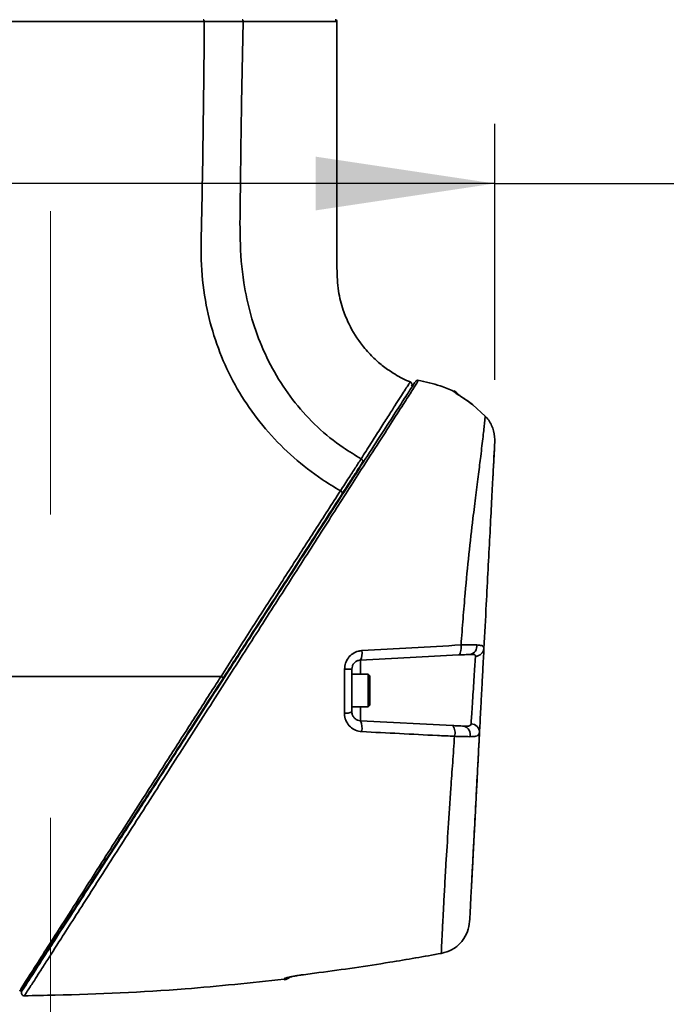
# Model space of a CAD drawing. Header units: millimetres. Extents: x 0 to 297, y 0 to 209.
# Tile 17 of 42: x 88 to 99, y 109 to 125. Entities that reach past the tile are written whole.
import ezdxf

# ---------------------------------------------------------------- set-up
doc = ezdxf.new("R2010")
doc.units = ezdxf.units.MM
doc.header["$PDSIZE"] = -1
doc.linetypes.add('CENTERX2', pattern=[20.32, 12.7, -2.54, 2.54, -2.54])
doc.layers.add('图层0', color=7, linetype='Continuous')
doc.styles.add('SLDTEXTSTYLE0', font='SIMSUN.TTC')
doc.styles.add('SLDTEXTSTYLE5', font='SIMSUN.TTC', dxfattribs={"bigfont": 'bigfont'})
doc.dimstyles.new('SLDDIMSTYLE0', dxfattribs={"dimtxt": 4.5, "dimasz": 3, "dimexe": 0, "dimexo": 0.0625, "dimgap": 1.125, "dimtad": 2, "dimlfac": 10, "dimrnd": 1e-09, "dimzin": 12, "dimdsep": 46, "dimtxsty": 'SLDTEXTSTYLE0', "dimsah": 1, "dimcen": 0.09, "dimadec": 0, "dimazin": 3, "dimtfac": 1, "dimtofl": 0, "dimtmove": 0, "dimatfit": 3, "dimfxl": 0, "dimfrac": 2, "dimtolj": 1, "dimtzin": 12, "dimarcsym": 0})
doc.dimstyles.new('SLDDIMSTYLE7', dxfattribs={"dimtxt": 3.5, "dimasz": 3, "dimexe": 0, "dimexo": 0.0625, "dimgap": 0.875, "dimtad": 0, "dimtih": 1, "dimtoh": 1, "dimlfac": 3, "dimrnd": 1e-09, "dimzin": 12, "dimdsep": 46, "dimtxsty": 'SLDTEXTSTYLE0', "dimblk1": 'NONE', "dimblk2": 'NONE', "dimsah": 1, "dimcen": 0, "dimadec": 0, "dimazin": 3, "dimtol": 1, "dimtp": 0.03, "dimtm": -0.01, "dimtfac": 1, "dimtmove": 0, "dimatfit": 3, "dimldrblk": 'NONE', "dimfxl": 0, "dimfrac": 2, "dimtolj": 1, "dimarcsym": 0})
doc.dimstyles.new('SLDDIMSTYLE8', dxfattribs={"dimtxt": 3.5, "dimasz": 3, "dimexe": 0, "dimexo": 0.0625, "dimgap": 0.875, "dimtad": 0, "dimtih": 1, "dimtoh": 1, "dimlfac": 3, "dimrnd": 1e-09, "dimzin": 12, "dimdsep": 46, "dimtxsty": 'SLDTEXTSTYLE0', "dimblk1": 'NONE', "dimblk2": 'NONE', "dimsah": 1, "dimcen": 0, "dimadec": 0, "dimazin": 3, "dimtfac": 1, "dimtmove": 0, "dimatfit": 3, "dimldrblk": 'NONE', "dimfxl": 0, "dimfrac": 2, "dimtolj": 1, "dimtzin": 12, "dimarcsym": 0})

# ---------------------------------------------------------------- blocks, each defined once
blk = doc.blocks.new('_D_1')
at = {"layer": '图层0'}
for p, q in [((73.674, 118.603), (73.674, 123.384)), ((96.368, 119.094), (96.368, 123.384)), ((96.368, 122.384), (73.674, 122.384)), ((96.368, 122.384), (107.885, 122.384))]:
    blk.add_line(p, q, dxfattribs=at)
for points in [[(73.674, 122.384), (76.674, 121.934), (76.674, 122.834)], [(96.368, 122.384), (93.368, 122.834), (93.368, 121.934)]]:
    blk.add_solid(points, dxfattribs=at)
at = {"layer": '图层0', "insert": (100.029, 127.62), "char_height": 4.5, "attachment_point": 1, "style": 'SLDTEXTSTYLE0'}
blk.add_mtext('227', dxfattribs=at)
blk = doc.blocks.new('_D_8')
at = {"layer": '图层0'}
for p, q in [((73.674, 109.653), (73.674, 105.145)), ((73.674, 106.145), (58.128, 106.145)), ((73.674, 106.145), (88.924, 106.145))]:
    blk.add_line(p, q, dxfattribs=at)
for points in [[(73.674, 106.145), (76.674, 105.695), (76.674, 106.595)], [(88.924, 106.145), (85.924, 106.595), (85.924, 105.695)]]:
    blk.add_solid(points, dxfattribs=at)
at = {"layer": '图层0', "insert": (58.128, 111.382), "char_height": 4.5, "attachment_point": 1, "style": 'SLDTEXTSTYLE0'}
blk.add_mtext('152.5', dxfattribs=at)
blk = doc.blocks.new('SW_SYMBOL_HOLE_DEPTH')
at = {"layer": '图层0', "color": 0}
for p, q in [((0, 875), (800, 875)), ((400, 875), (400, 75)), ((100, 555), (400, 75)), ((700, 555), (400, 75))]:
    blk.add_line(p, q, dxfattribs=at)
blk = doc.blocks.new('_D_22')
at = {"layer": '图层0'}
blk.add_line((190.522, 127.2), (169.468, 127.2), dxfattribs=at)
at = {"layer": '图层0', "xscale": 0.004072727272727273, "yscale": 0.004072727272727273, "zscale": 0.004072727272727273}
blk.add_blockref('SW_SYMBOL_HOLE_DEPTH', (183.231, 127.487), dxfattribs=at)
at = {"layer": '图层0', "attachment_point": 1, "style": 'SLDTEXTSTYLE0'}
for s, insert, char_height in [('0.03', (178.575, 132.101), 2), ('+', (177.412, 132.101), 2), ('%%c', (169.468, 131.273), 3.5), ('6', (186.897, 131.273), 3.5), ('4', (173.338, 131.273), 3.5), ('0.01', (178.575, 129.774), 2), ('+', (177.412, 129.774), 2)]:
    blk.add_mtext(s, dxfattribs=dict(at, insert=insert, char_height=char_height))
blk = doc.blocks.new('_None')
blk = doc.blocks.new('_D_23')
at = {"layer": '图层0'}
blk.add_line((232.317, 127.552), (258.142, 127.552), dxfattribs=at)
at = {"layer": '图层0', "char_height": 3.5, "attachment_point": 1}
for s, insert, style in [(' 贯穿', (247.958, 130.622), 'SLDTEXTSTYLE5'), ('6-', (233.904, 130.622), 'SLDTEXTSTYLE0'), ('%%c', (237.978, 130.622), 'SLDTEXTSTYLE0'), ('6.6', (241.848, 130.622), 'SLDTEXTSTYLE0'), ('圆周均布', (237.876, 126.549), 'SLDTEXTSTYLE5')]:
    blk.add_mtext(s, dxfattribs=dict(at, insert=insert, style=style))

msp = doc.modelspace()

# ---------------------------------------------------------------- linework, layer by layer
at = {"color": 7, "linetype": 'Continuous', "lineweight": 35}
for p, q in [((93.71859549, 125.09843889), (93.71996405, 125.09844184)), ((94.94834454, 119.05638576), (94.94889891, 119.05721547)), ((96.20771555, 118.48804177), (95.99765497, 118.6767179)), ((96.36710818, 118.05750912), (96.36786223, 118.09404745)), ((93.85098374, 114.25013437), (93.97386352, 114.25014928)), ((94.24386352, 114.16749396), (93.97386352, 114.16749396)), ((94.27386352, 114.13749396), (94.24386352, 114.16749396)), ((94.24386352, 114.16749396), (94.24386352, 113.61749396)), ((94.27386352, 114.13749396), (94.27386352, 113.64749396)), ((94.24386352, 113.61749396), (94.27386352, 113.64749396)), ((93.97386352, 113.61749396), (94.24386352, 113.61749396)), ((94.11601313, 113.38504422), (95.66195935, 113.30402461)), ((95.97537879, 110.58299651), (95.97537889, 110.58299838)), ((92.84024565, 109.04498574), (92.840262, 109.05929729)), ((88.49022941, 108.7783627), (88.48922625, 108.77679942))]:
    msp.add_line(p, q, dxfattribs=at)
at = {"color": 8, "linetype": 'Continuous', "lineweight": 35}
for p, q in [((95.68424598, 118.89861416), (95.68341838, 118.91341765)), ((94.11601313, 114.39994371), (94.11601313, 114.16749396)), ((94.11601313, 113.61749396), (94.11601313, 113.38504422))]:
    msp.add_line(p, q, dxfattribs=at)
at = {"color": 7, "linetype": 'Continuous', "lineweight": 35, "flags": 128}
msp.add_lwpolyline([(95.76069666, 114.48613792), (95.77106228, 114.48997222), (95.78062967, 114.50020259), (95.78897957, 114.51638072), (95.79574608, 114.53779769), (95.80063269, 114.56351498), (95.80342528, 114.59240565), (95.80400145, 114.62320369), (95.80233598, 114.6545595)], dxfattribs=at)
at = {"color": 7, "linetype": 'Continuous', "lineweight": 35}
for centre, radius, start, end in [((93.69383243, 125.09845352), 0.02999991, 358.198511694, 90.118394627), ((95.07781919, 119.03771486), 0.04999992, 79.764780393, 135.211193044), ((94.93204161, 119.01468756), 0.04999911, 328.234848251, 68.168835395), ((95.07781912, 119.03771497), 0.04999979, 135.211217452, 147.19212238), ((95.62386358, 118.77577966), 0.14999996, 31.058197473, 66.563161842), ((95.92901959, 114.63150318), 0.13758827, 280.671850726, 9.70678052), ((93.9238158, 114.50830427), 0.22063958, 330.58576226, 13.262967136), ((96.0416676, 114.60891846), 0.14456611, 270.853916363, 355.390449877), ((93.87632232, 113.71085877), 0.20123958, 262.563763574, 298.992941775), ((93.88260321, 113.26677423), 0.26166387, 345.788550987, 26.871563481), ((95.9670565, 113.18775704), 0.14475129, 359.258767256, 88.893549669), ((95.49931005, 113.18274733), 0.2028866, 343.172386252, 36.709561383), ((95.8156674, 113.15785648), 0.14080385, 343.537337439, 75.390665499), ((92.82386354, 109.19398098), 0.15000005, 276.269493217, 316.035994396), ((92.82389389, 109.20870349), 0.15030012, 276.252071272, 299.540145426), ((88.48814995, 108.82685093), 0.04999999, 146.982179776, 272.756923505)]:
    msp.add_arc(centre, radius, start, end, dxfattribs=at)
at = {"color": 8, "linetype": 'Continuous', "lineweight": 35}
msp.add_arc((95.62406744, 118.76127569), 0.14994436, 41.483084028, 66.338080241, dxfattribs=at)
at = {"color": 7, "linetype": 'Continuous', "lineweight": 35}
for points, knots in [([(91.50013713, 125.09841428), (91.26552033, 125.09847808), (90.79629175, 125.09860569), (90.02046549, 125.09880888), (89.21817926, 125.09861306), (88.40648665, 125.09818512), (87.61062054, 125.09778572), (87.08498072, 125.09774099), (86.75239106, 125.09783455), (86.57881407, 125.09790019), (86.42925155, 125.09801695), (86.34823479, 125.09808019)], [0, 0, 0, 0, 0.14871899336, 0.29743479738, 0.44616394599, 0.59489454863, 0.7435044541, 0.89211646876, 0.90320383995, 0.9475663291, 1, 1, 1, 1]), ([(91.50009851, 125.09840513), (91.4991465, 124.87176887), (91.49724246, 124.41849551), (91.48898518, 123.73862484), (91.48007595, 123.05878543), (91.46934546, 122.37890094), (91.45514922, 121.69937434), (91.43852147, 121.01910203), (91.5152675, 120.36822825), (91.67487812, 119.76158181), (91.90196101, 119.20570916), (92.20081726, 118.6848866), (92.56692861, 118.20880105), (92.99238539, 117.78557559), (93.40414388, 117.46454842), (93.67878642, 117.29869453), (93.78252545, 117.23604756)], [0, 0, 0, 0, 0.0780211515, 0.156042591, 0.2340634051, 0.3120847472, 0.3901060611, 0.4681133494, 0.54608325, 0.6147826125, 0.6834864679, 0.7521909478, 0.8208876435, 0.8895931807, 0.9582967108, 1, 1, 1, 1]), ([(92.15386493, 125.09798886), (92.15386343, 125.09798887), (92.09011684, 125.09817131), (91.96022304, 125.09844225), (91.74290292, 125.09857794), (91.58739675, 125.09849064), (91.50010015, 125.09839584), (91.50009848, 125.09839583)], [0, 0, 0, 0, 0.0000072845, 0.3100372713, 0.6194616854, 0.9999927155, 1, 1, 1, 1]), ([(94.12818786, 117.77274936), (94.0266403, 117.83403276), (93.7677894, 117.99024786), (93.38900302, 118.29809152), (93.01274067, 118.70353428), (92.69985054, 119.16081578), (92.45176788, 119.65647566), (92.27117886, 120.18020759), (92.1409552, 120.77905803), (92.09124151, 121.44984435), (92.10673972, 122.17940912), (92.11324011, 122.90911977), (92.12396545, 123.63878223), (92.1367666, 124.36841127), (92.14816498, 124.85477479), (92.15386416, 125.09795594)], [0, 0, 0, 0, 0.0441996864, 0.1126676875, 0.1811505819, 0.2497984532, 0.3185426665, 0.3872103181, 0.4558373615, 0.546498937, 0.6372038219, 0.7279021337, 0.8186002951, 0.9093003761, 1, 1, 1, 1]), ([(94.95076385, 119.06300074), (94.94153118, 119.06632254), (94.84076708, 119.1025762), (94.68199506, 119.19407395), (94.48334874, 119.33160343), (94.34166016, 119.45696169), (94.23298303, 119.5705653), (94.08666415, 119.74518946), (93.94303765, 119.97416633), (93.81581529, 120.28429484), (93.73501558, 120.59835836), (93.72010952, 120.99158345), (93.72521491, 121.44731325), (93.72354943, 121.97016114), (93.72403724, 122.55339702), (93.72384039, 123.27405736), (93.72388417, 124.12913053), (93.72387065, 124.76958411), (93.72386371, 125.09844422)], [0, 0, 0, 0, 0.0045018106, 0.0491321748, 0.0833288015, 0.1153958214, 0.1357089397, 0.1554446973, 0.21991948, 0.2586030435, 0.309048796, 0.3677479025, 0.4384333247, 0.5183875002, 0.6076075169, 0.7060964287, 0.8490863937, 1, 1, 1, 1]), ([(95.67906312, 118.90258904), (95.60507409, 118.93452743), (95.41236183, 119.01771436), (95.20679389, 119.06166649), (95.08015073, 119.08874385)], [0, 0, 0, 0, 0.383935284, 1, 1, 1, 1]), ([(88.4461798, 108.85402649), (88.44619402, 108.85404853), (88.4465778, 108.8546432), (88.46181378, 108.87825174), (88.51748662, 108.96451826), (88.61150832, 109.11020733), (88.75000433, 109.32481049), (88.93445415, 109.61062029), (89.16132494, 109.96216247), (89.43009751, 110.37863256), (89.73522752, 110.85143944), (90.07669557, 111.38055307), (90.45257284, 111.96298467), (90.85985838, 112.59408419), (91.24344881, 113.18846754), (91.59592878, 113.73464442), (91.93953651, 114.26707353), (92.30763032, 114.83744446), (92.69516585, 115.43794084), (93.07090536, 116.02015896), (93.43082563, 116.57786477), (93.77077432, 117.10462412), (94.09055692, 117.60013557), (94.38231517, 118.05222256), (94.63470168, 118.44330201), (94.82920213, 118.74468552), (94.96343103, 118.95267668), (95.03031234, 119.05631102), (95.0291856, 119.0545651), (95.02875386, 119.05389612)], [0, 0, 0, 0, 0.001168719, 0.0315410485, 0.062026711, 0.0924079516, 0.1279553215, 0.1636651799, 0.199234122, 0.2383624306, 0.2776474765, 0.3168286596, 0.3610797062, 0.4054728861, 0.4497252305, 0.482787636, 0.5158495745, 0.556898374, 0.5980608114, 0.6391158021, 0.6795562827, 0.720103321, 0.7605080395, 0.8022182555, 0.8438759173, 0.8856627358, 0.9274571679, 0.9722038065, 1, 1, 1, 1]), ([(95.68424598, 118.89861416), (95.68430379, 118.898303), (95.68493818, 118.89488869), (95.70413798, 118.87898235), (95.7704356, 118.83557515), (95.87368881, 118.76787068), (95.95284653, 118.70966571), (95.99765497, 118.6767179)], [0, 0, 0, 0, 0.0200674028, 0.2202021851, 0.4536739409, 0.6907437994, 1, 1, 1, 1]), ([(95.99910591, 118.67720174), (95.99752798, 118.67843137), (95.96590394, 118.70307489), (95.90561816, 118.7462864), (95.82751005, 118.79989142), (95.76977466, 118.83812717), (95.73932072, 118.85862528), (95.7287348, 118.86673054), (95.72954517, 118.86604236), (95.72970616, 118.86590564)], [0, 0, 0, 0, 0.0139648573, 0.2798759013, 0.5187685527, 0.7270625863, 0.8883732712, 0.9778240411, 1, 1, 1, 1]), ([(95.80233598, 114.6545595), (95.81329787, 114.80153985), (95.83522223, 115.0955082), (95.87780919, 115.60842011), (95.93299508, 116.18108587), (95.99526101, 116.7294969), (96.050358, 117.17158019), (96.09463218, 117.51986676), (96.13675232, 117.85754248), (96.17195688, 118.15714693), (96.19659277, 118.3773402), (96.20442935, 118.45533526), (96.20771555, 118.48804177)], [0, 0, 0, 0, 0.0776847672, 0.1553735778, 0.2789279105, 0.4024355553, 0.4918122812, 0.5815423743, 0.6709741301, 0.7918363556, 0.9127085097, 1, 1, 1, 1]), ([(96.36786223, 118.09404745), (96.3606608, 118.15949478), (96.34624828, 118.29047732), (96.27024276, 118.41932873), (96.21697606, 118.47786511), (96.20771555, 118.48804177)], [0, 0, 0, 0, 0.45206685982, 0.90474085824, 1, 1, 1, 1]), ([(96.36710818, 118.05750912), (96.36562206, 118.02915155), (96.36177747, 117.95579064), (96.35119435, 117.75384998), (96.33439001, 117.43320131), (96.31208435, 117.0075823), (96.28513795, 116.49341438), (96.25545362, 115.9270055), (96.22264017, 115.30089159), (96.19872562, 114.84457969), (96.18576612, 114.5973004)], [0, 0, 0, 0, 0.07836316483, 0.20272521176, 0.32708547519, 0.46280045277, 0.59848118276, 0.72459576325, 0.85075610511, 1, 1, 1, 1]), ([(96.33382767, 117.4224862), (96.33372373, 117.42050273), (96.33340088, 117.4143419), (96.33714353, 117.48575448), (96.34442324, 117.6246578), (96.35482164, 117.82306936), (96.36293621, 117.97790353), (96.36710818, 118.05750912)], [0, 0, 0, 0, 0.1046657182, 0.325099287, 0.5456208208, 0.7663879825, 1, 1, 1, 1]), ([(93.78251719, 117.2360523), (93.78251811, 117.23605372), (93.83150263, 117.31174629), (93.91640315, 117.44296484), (94.03159596, 117.62165029), (94.09695255, 117.72365772), (94.12822018, 117.7727293), (94.12822094, 117.77273049)], [0, 0, 0, 0, 0.0000073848, 0.3926065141, 0.6951243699, 0.9999926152, 1, 1, 1, 1]), ([(94.1526454, 117.71478517), (94.1207887, 117.66542238), (94.0572507, 117.56696859), (93.94334955, 117.3904758), (93.85901588, 117.25979858), (93.81133714, 117.18591914)], [0, 0, 0, 0, 0.3041291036, 0.6065836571, 1, 1, 1, 1]), ([(91.7827286, 114.12845344), (91.93308302, 114.36285035), (92.2342345, 114.8323342), (92.67948002, 115.52513141), (92.98551748, 116.00065768), (93.20848396, 116.3467874), (93.4395196, 116.70541959), (93.64182046, 117.01836683), (93.78252829, 117.23603336)], [0, 0, 0, 0, 0.2144577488, 0.4295468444, 0.6438417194, 0.669025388, 0.769794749, 1, 1, 1, 1]), ([(93.81133577, 117.18591701), (93.71837054, 117.04186498), (93.5324391, 116.75375938), (93.23424753, 116.29170379), (92.92339877, 115.81003555), (92.58218299, 115.28131284), (92.21390923, 114.71066307), (91.95260192, 114.30576059), (91.82131571, 114.1023292)], [0, 0, 0, 0, 0.1542802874, 0.308562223, 0.467492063, 0.6264139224, 0.812302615, 1, 1, 1, 1]), ([(94.13857034, 114.55892355), (94.140078, 114.55900556), (94.42235478, 114.57436078), (94.9839389, 114.60553743), (95.5291127, 114.6381934), (95.80233598, 114.6545595)], [0, 0, 0, 0, 0.0026714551, 0.500171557, 1, 1, 1, 1]), ([(95.80233598, 114.6545595), (95.8624211, 114.65523947), (95.96289826, 114.65637654), (96.03546578, 114.65518171), (96.06463808, 114.65470139)], [0, 0, 0, 0, 0.5979978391, 1, 1, 1, 1]), ([(96.06463808, 114.65470139), (96.09581968, 114.65231275), (96.1583778, 114.64752052), (96.18499383, 114.62171642), (96.18563705, 114.60138096), (96.18576612, 114.5973004)], [0, 0, 0, 0, 0.4427019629, 0.8881712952, 1, 1, 1, 1]), ([(94.13857034, 114.55892355), (94.11907939, 114.55670674), (94.06576242, 114.5506427), (93.98480924, 114.5131586), (93.91060038, 114.44298393), (93.86064233, 114.35204877), (93.85420818, 114.28415773), (93.85098374, 114.25013437)], [0, 0, 0, 0, 0.1279726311, 0.3500658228, 0.5675286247, 0.7832684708, 1, 1, 1, 1]), ([(95.76069666, 114.48613792), (95.49121212, 114.47201483), (94.95095084, 114.44370094), (94.39476912, 114.41455269), (94.11601313, 114.39994371)], [0, 0, 0, 0, 0.4988041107, 1, 1, 1, 1]), ([(95.95449871, 114.49629465), (95.93293531, 114.49516456), (95.87934479, 114.492356), (95.80507955, 114.48846393), (95.76069666, 114.48613792)], [0, 0, 0, 0, 0.4023733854, 1, 1, 1, 1]), ([(96.04382209, 114.4643684), (96.04376964, 114.46716636), (96.04352837, 114.48003652), (96.03222353, 114.48886815), (96.00321792, 114.49703245), (95.97770942, 114.49664615), (95.95449871, 114.49629465)], [0, 0, 0, 0, 0.1084495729, 0.4988506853, 0.5439940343, 1, 1, 1, 1]), ([(96.18576612, 114.5973004), (96.1838283, 114.56032598), (96.17995272, 114.48637857), (96.16947725, 114.28649945), (96.15693927, 114.04726564), (96.14336315, 113.78822232), (96.13037683, 113.54043221), (96.11945846, 113.33209941), (96.11397423, 113.22745426), (96.11202137, 113.19019105), (96.11179567, 113.18588445)], [0, 0, 0, 0, 0.1400453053, 0.2800852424, 0.4202672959, 0.5606185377, 0.7010499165, 0.8414369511, 0.9816744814, 1, 1, 1, 1]), ([(93.97386352, 114.25014928), (93.97548128, 114.26671359), (93.97874305, 114.30011107), (94.00378047, 114.34428178), (94.04047275, 114.37805746), (94.08014457, 114.39596944), (94.10638285, 114.39887666), (94.11601313, 114.39994371)], [0, 0, 0, 0, 0.20809336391, 0.41956407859, 0.63876080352, 0.86741385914, 1, 1, 1, 1]), ([(95.96985164, 113.33248134), (95.97007734, 113.33593069), (95.97203055, 113.36578161), (95.97751638, 113.44962748), (95.98843531, 113.6165671), (96.00142109, 113.81519048), (96.01499599, 114.02292285), (96.02753296, 114.21485949), (96.03800823, 114.37529777), (96.04188418, 114.43467885), (96.04382209, 114.4643684)], [0, 0, 0, 0, 0.0183071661, 0.1584312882, 0.2987622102, 0.4391940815, 0.5795859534, 0.7198249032, 0.8599171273, 1, 1, 1, 1]), ([(93.85027734, 113.51131171), (93.85043388, 113.63683726), (93.85073955, 113.88194544), (93.85090367, 114.1294047), (93.85098374, 114.25013437)], [0, 0, 0, 0, 0.51212304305, 1, 1, 1, 1]), ([(93.97386352, 114.25014928), (93.97386352, 114.13325157), (93.97386352, 113.89366371), (93.97386352, 113.65635941), (93.97386352, 113.53483865)], [0, 0, 0, 0, 0.4879116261, 1, 1, 1, 1]), ([(91.78270229, 114.12845344), (91.10675034, 114.12845347), (89.75486588, 114.12845354), (87.81190993, 114.1284535), (85.96004137, 114.12845346), (84.20008898, 114.12845343), (83.03324922, 114.12845345), (82.44982964, 114.12845345)], [0, 0, 0, 0, 0.2170650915, 0.4341239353, 0.6227428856, 0.8113715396, 1, 1, 1, 1]), ([(88.40998179, 108.85948471), (88.40998179, 108.85948471), (88.40998227, 108.85948545), (88.42122366, 108.87721156), (88.46927227, 108.95281534), (88.55966724, 109.09479152), (88.70973995, 109.32995922), (88.93803725, 109.68697315), (89.22434429, 110.13415616), (89.53809504, 110.62408641), (89.85279182, 111.11534376), (90.15569459, 111.58808967), (90.48931679, 112.10876698), (90.85304862, 112.67651497), (91.24410123, 113.2870831), (91.53559449, 113.74238641), (91.71501841, 114.02272867), (91.76243889, 114.09682682), (91.78267715, 114.12845175), (91.78267823, 114.12845344)], [0, 0, 0, 0, 0.0000006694, 0.0552472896, 0.1107018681, 0.1659794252, 0.2483716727, 0.3308175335, 0.4220102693, 0.513231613, 0.5835717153, 0.6540895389, 0.7244560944, 0.806410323, 0.8885987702, 0.9705556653, 0.9874308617, 0.9999993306, 1, 1, 1, 1]), ([(91.82131534, 114.10232863), (91.69272919, 113.90308104), (91.43520985, 113.50404814), (91.0522282, 112.91060811), (90.74564853, 112.43555495), (90.46095026, 111.99440757), (90.19696683, 111.58535838), (89.89461376, 111.11685445), (89.58046246, 110.63006883), (89.26720742, 110.14467202), (88.98133559, 109.70170618), (88.75320862, 109.34821751), (88.60272905, 109.11504551), (88.51259539, 108.97538105), (88.46237893, 108.89756934), (88.45583509, 108.88742949), (88.45256938, 108.88236919)], [0, 0, 0, 0, 0.07995280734, 0.16012139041, 0.24007589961, 0.27583982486, 0.34626817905, 0.41684756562, 0.48724933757, 0.57847170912, 0.66966519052, 0.75203641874, 0.83435315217, 0.8895205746, 0.94486509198, 1, 1, 1, 1]), ([(93.85027734, 113.51131171), (93.85077962, 113.49794994), (93.85265367, 113.44809637), (93.87918622, 113.36478316), (93.94363408, 113.27935867), (94.03222821, 113.21893182), (94.10163132, 113.20799318), (94.1362592, 113.20253546)], [0, 0, 0, 0, 0.0853983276, 0.3186261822, 0.5505033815, 0.7757288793, 1, 1, 1, 1]), ([(94.11601313, 113.38504422), (94.09875926, 113.38775782), (94.0638987, 113.39324051), (94.02059986, 113.42227456), (93.98875543, 113.46308011), (93.97512923, 113.50361676), (93.9741267, 113.52834666), (93.97386352, 113.53483865)], [0, 0, 0, 0, 0.2254910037, 0.4555931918, 0.6902246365, 0.9186790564, 1, 1, 1, 1]), ([(95.85118193, 113.29410787), (95.86561532, 113.29359405), (95.90603477, 113.29215515), (95.9510898, 113.29954827), (95.96817482, 113.31795589), (95.96962076, 113.33048133), (95.96985164, 113.33248134)], [0, 0, 0, 0, 0.2207576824, 0.6182124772, 0.9390377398, 1, 1, 1, 1]), ([(95.69350906, 113.12401305), (95.59743785, 113.12869015), (95.08294151, 113.15373773), (94.56085621, 113.18064916), (94.1362592, 113.20253546)], [0, 0, 0, 0, 0.1867286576, 1, 1, 1, 1]), ([(95.66195935, 113.30402461), (95.68856551, 113.30263024), (95.75971573, 113.29890141), (95.81596606, 113.29595346), (95.85118193, 113.29410787)], [0, 0, 0, 0, 0.3739436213, 1, 1, 1, 1]), ([(96.11179567, 113.18588445), (96.10520335, 113.0600985), (96.09201838, 112.80852007), (96.06844286, 112.3586849), (96.04180841, 111.85048578), (96.01332971, 111.30710056), (95.98824079, 110.82839657), (95.96837192, 110.44929455), (95.95383979, 110.17201961), (95.948565, 110.0713758), (95.94592775, 110.02105686)], [0, 0, 0, 0, 0.082046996, 0.1640982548, 0.3039551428, 0.4438203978, 0.5912389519, 0.7386313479, 0.8693233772, 1, 1, 1, 1]), ([(96.11179567, 113.18588445), (96.10585622, 113.16915786), (96.09397375, 113.13569463), (96.02729701, 113.11970941), (95.97037807, 113.118405), (95.95069894, 113.11795402)], [0, 0, 0, 0, 0.3953564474, 0.7909507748, 1, 1, 1, 1]), ([(96.11244037, 113.19821463), (96.11204492, 113.19066918), (96.10192454, 112.99756359), (96.08270464, 112.6308328), (96.05629346, 112.12688775), (96.03256504, 111.67413414), (96.01255898, 111.29240752), (95.99629927, 110.98216499), (95.98468423, 110.76054619), (95.97713033, 110.61641586), (95.9759679, 110.59423658), (95.97537903, 110.58300105)], [0, 0, 0, 0, 0.0051436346, 0.1316375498, 0.2619227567, 0.3866224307, 0.5148175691, 0.6368137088, 0.7621722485, 0.8795217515, 1, 1, 1, 1]), ([(95.47120639, 109.48699856), (95.47355962, 109.54111143), (95.47826631, 109.6493425), (95.48825839, 109.85635507), (95.49883429, 110.06527151), (95.50927135, 110.26702127), (95.52751094, 110.60181346), (95.55241075, 111.03361112), (95.58641577, 111.57999826), (95.62525425, 112.16117676), (95.66173668, 112.68119587), (95.68291843, 112.97640962), (95.69350906, 113.12401305)], [0, 0, 0, 0, 0.1295531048, 0.2591189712, 0.2699273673, 0.3664004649, 0.4632003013, 0.5596864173, 0.6967601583, 0.8338247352, 0.9169143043, 1, 1, 1, 1]), ([(95.95069894, 113.11795402), (95.90276063, 113.11841625), (95.8261323, 113.11915511), (95.72963727, 113.12268969), (95.69350906, 113.12401305)], [0, 0, 0, 0, 0.62559513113, 1, 1, 1, 1]), ([(95.97537128, 110.58299751), (95.97538751, 110.58325587), (95.97550698, 110.58515712), (95.97547498, 110.58469949), (95.97544732, 110.58430405)], [0, 0, 0, 0, 0.1358894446, 1, 1, 1, 1]), ([(95.82471785, 109.70135292), (95.85739372, 109.75078486), (95.92272733, 109.84962132), (95.93819571, 109.96392225), (95.94592775, 110.02105686)], [0, 0, 0, 0, 0.50013867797, 1, 1, 1, 1]), ([(95.47120639, 109.48699856), (95.5333147, 109.50449388), (95.65731272, 109.53942294), (95.76877518, 109.63231939), (95.81680663, 109.69159044), (95.82471785, 109.70135292)], [0, 0, 0, 0, 0.4560018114, 0.9103985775, 1, 1, 1, 1]), ([(93.125528, 109.12630312), (93.22457433, 109.13898052), (93.71984184, 109.20237211), (94.50288039, 109.31669009), (95.18375823, 109.43644239), (95.47120639, 109.48699856)], [0, 0, 0, 0, 0.12621302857, 0.63111083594, 1, 1, 1, 1]), ([(88.48941962, 108.77685209), (88.66077367, 108.78046355), (89.55934096, 108.79940175), (91.01261405, 108.86006358), (92.28769669, 108.99570075), (92.8393339, 109.05438126)], [0, 0, 0, 0, 0.1179249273, 0.6183891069, 1, 1, 1, 1]), ([(93.125528, 109.12630312), (93.10896224, 109.12410271), (93.05804292, 109.11733914), (92.97787072, 109.10309295), (92.90164815, 109.08537891), (92.85021715, 109.06923354), (92.8435873, 109.06261628), (92.840262, 109.05929729)], [0, 0, 0, 0, 0.1077940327, 0.3313339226, 0.5544146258, 0.7765095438, 1, 1, 1, 1]), ([(92.89658955, 109.07945489), (92.89642416, 109.07938402), (92.89559052, 109.0790268), (92.90415265, 109.08220319), (92.92737847, 109.08889729), (92.97627899, 109.10059865), (93.05016139, 109.11437394), (93.11344979, 109.12365088), (93.14759013, 109.12736053), (93.15168412, 109.12780538)], [0, 0, 0, 0, 0.0235854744, 0.1188758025, 0.2619488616, 0.4748395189, 0.7149489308, 0.9658177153, 1, 1, 1, 1])]:
    msp.add_open_spline(points, degree=3, knots=knots, dxfattribs=at)
for points in [[(91.50013713, 125.09841428), (91.49989738, 125.10234924), (91.49941789, 125.11021917), (91.49569454, 125.12014981), (91.49036812, 125.12709829), (91.48614376, 125.12800171), (91.48403158, 125.12845343)], [(92.15386493, 125.09798886), (92.15360082, 125.1019654), (92.15307261, 125.10991849), (92.14849141, 125.12000469), (92.14187924, 125.12707321), (92.13661772, 125.12799335), (92.13398695, 125.12845343)], [(94.1526454, 117.71478517), (94.15377114, 117.71688994), (94.1560226, 117.72109949), (94.15711422, 117.72854597), (94.15645245, 117.73645306), (94.15390842, 117.74459915), (94.14963078, 117.752637), (94.14376372, 117.7602191), (94.13661153, 117.76715088), (94.1310178, 117.77087062), (94.12822094, 117.77273049)], [(93.78251719, 117.2360523), (93.78796626, 117.23216204), (93.7988644, 117.22438153), (93.80987984, 117.21002575), (93.81512387, 117.1960977), (93.81259938, 117.18931199), (93.81133714, 117.18591914)], [(91.7827286, 114.12845344), (91.78792999, 114.12506943), (91.79833278, 114.11830141), (91.81105116, 114.10980716), (91.8197953, 114.10377086), (91.8208089, 114.10280975), (91.82131571, 114.1023292)], [(88.40998179, 108.85948471), (88.41419272, 108.8597424), (88.42261459, 108.86025778), (88.43444625, 108.8650264), (88.44495271, 108.87226119), (88.45003049, 108.87899985), (88.45256938, 108.88236919)]]:
    msp.add_open_spline(points, degree=3, dxfattribs=at)
at = {"color": 8, "linetype": 'Continuous', "lineweight": 35}
for points, knots in [([(93.71996405, 125.09844184), (93.72128154, 125.09844478), (93.73343569, 125.09847187), (93.7029726, 125.09836099), (93.63489976, 125.0981342), (93.49004416, 125.09776425), (93.28532455, 125.09748705), (93.15091941, 125.09739008), (93.0325291, 125.097347), (92.89538915, 125.0973214), (92.65794486, 125.09737724), (92.38975332, 125.09759322), (92.212894, 125.09784193), (92.15377401, 125.09792507)], [0, 0, 0, 0, 0.012504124, 0.1153537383, 0.218203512, 0.417313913, 0.5198289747, 0.6223442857, 0.6373520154, 0.6974003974, 0.8176091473, 0.9390309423, 1, 1, 1, 1]), ([(95.08339897, 119.07526439), (95.08414658, 119.076438), (95.08551478, 119.07858582), (95.05347578, 119.02775715), (94.99717212, 118.93905546), (94.88509831, 118.76367445), (94.68973998, 118.45989994), (94.43518402, 118.06418759), (94.16636564, 117.64558932), (93.90319106, 117.23463651), (93.65562621, 116.84790955), (93.39387203, 116.43908471), (93.12076722, 116.01263763), (92.840781, 115.57557947), (92.55346774, 115.12709355), (92.25927861, 114.66779983), (91.95432795, 114.19147852), (91.64202943, 113.70316045), (91.32608895, 113.20897293), (91.01430274, 112.72145275), (90.70656531, 112.24034228), (90.40374951, 111.76704208), (90.11116044, 111.30982231), (89.83382297, 110.87649881), (89.57065789, 110.46534925), (89.32316166, 110.07867322), (89.07274931, 109.68740748), (88.881081, 109.38808784), (88.74155558, 109.17033009), (88.63537917, 109.00467971), (88.55235907, 108.87520464), (88.4992272, 108.79237997), (88.49317687, 108.78295442), (88.49022941, 108.7783627)], [0, 0, 0, 0, 0.0273011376, 0.0499639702, 0.0726234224, 0.1139216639, 0.1564228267, 0.1976736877, 0.2399041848, 0.2698046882, 0.2997091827, 0.330465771, 0.3612247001, 0.3916365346, 0.4220486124, 0.4532012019, 0.4843523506, 0.5172535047, 0.5504103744, 0.5831169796, 0.6158245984, 0.6494828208, 0.6831396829, 0.7158493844, 0.7485542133, 0.7825320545, 0.8164963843, 0.861359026, 0.8844415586, 0.907523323, 0.9438063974, 0.9726249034, 1, 1, 1, 1]), ([(94.12827639, 117.77298099), (94.1838582, 117.86014128), (94.29501711, 118.03445445), (94.44473709, 118.26917096), (94.57952748, 118.48061028), (94.69439633, 118.66093081), (94.7870369, 118.80662646), (94.85926772, 118.92001223), (94.91213094, 119.00176089), (94.9463701, 119.05350448), (94.94775783, 119.05552958), (94.94834454, 119.05638576)], [0, 0, 0, 0, 0.113535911, 0.2270622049, 0.3439359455, 0.4607971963, 0.5727164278, 0.6846463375, 0.8000727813, 0.9154738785, 1, 1, 1, 1])]:
    msp.add_open_spline(points, degree=3, knots=knots, dxfattribs=at)
at = {"color": 7, "linetype": 'Continuous', "lineweight": 0}
msp.add_point((96.36786223, 118.09404745), dxfattribs=at)
at = {"layer": '图层0', "linetype": 'CENTERX2', "lineweight": 18, "ltscale": 2}
msp.add_line((88.92386352, 45.71980931), (88.92386352, 180.15224632), dxfattribs=at)

# ---------------------------------------------------------------- dimensions: what is measured, and where the dimension line sits
at = {"layer": '图层0'}
for p1, text, dimstyle, picture, middle in [((0.80422623, 0.5785), '<>{\\fGDT;x}6', 'SLDDIMSTYLE7', '_D_22', (179.20098251, 129.73728335)), ((1.46695939, 0.85281386), '6-<> 贯穿\\P圆周均布', 'SLDDIMSTYLE8', '_D_23', (246.02340753, 127.04943743))]:
    dim = msp.add_diameter_dim_2p(p1=p1, p2=(0, 0), text=text, dimstyle=dimstyle, dxfattribs=at)
    dim.commit()
    dim.dimension.update_dxf_attribs({"geometry": picture, "text_midpoint": middle, "dimtype": 163})
for base, p1, p2, picture, middle in [((73.67386352, 122.38381474), (96.36786223, 118.09404745), (73.67386352, 117.60345345), '_D_1', (103.95686513, 122.38381474)), ((88.92386352, 106.14519071), (73.67386352, 110.65345345), (88.92386352, 45.71980931), '_D_8', (64.67484398, 106.14519071))]:
    dim = msp.add_linear_dim(base=base, p1=p1, p2=p2, dimstyle='SLDDIMSTYLE0', dxfattribs=at)
    dim.commit()
    dim.dimension.update_dxf_attribs({"geometry": picture, "text_midpoint": middle, "dimtype": 160})

doc.saveas('drawing.dxf')
